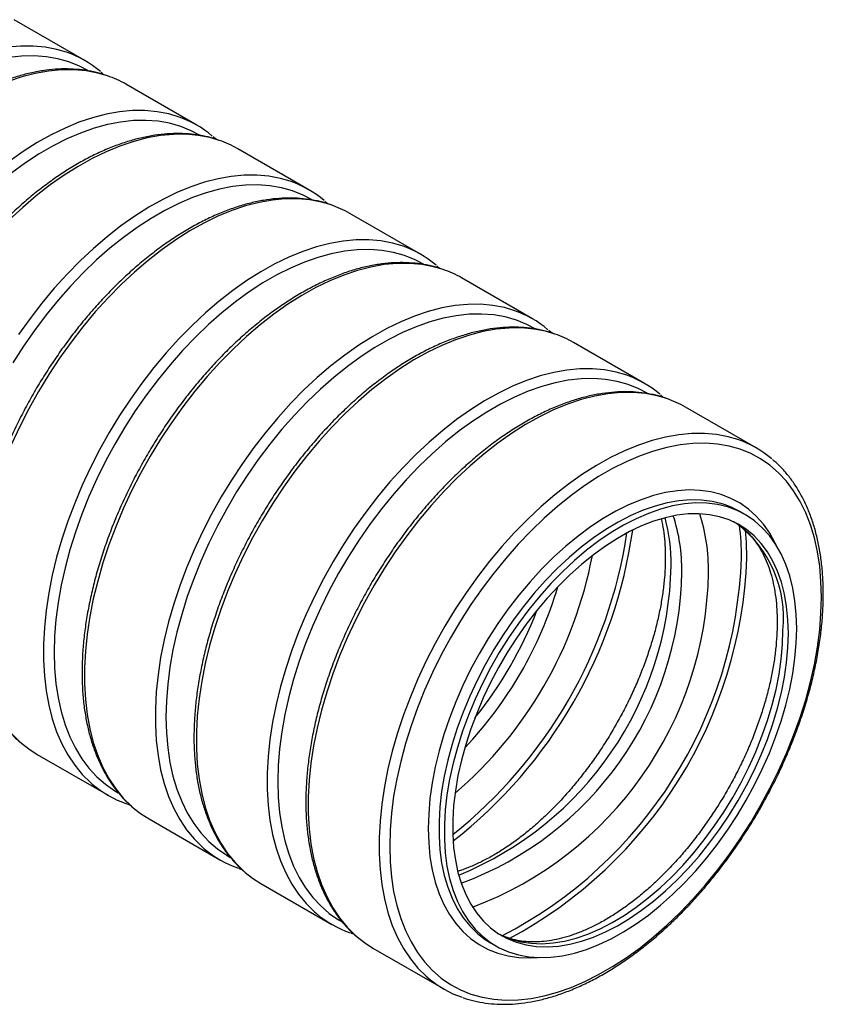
# Model space of a CAD drawing. Header units: millimetres. Extents: x 0 to 419, y 0 to 324.
# Tile 3 of 6: x 114 to 135, y 72 to 97. Entities that reach past the tile are written whole.
import ezdxf

# ---------------------------------------------------------------- set-up
doc = ezdxf.new("R2010")
doc.units = ezdxf.units.MM
doc.header["$LTSCALE"] = 0.5

msp = doc.modelspace()

# ---------------------------------------------------------------- linework, layer by layer
for p, q in [((116.091, 95.922), (114.3, 96.956)), ((116.573, 95.565), (116.501, 95.63)), ((118.919, 94.289), (117.128, 95.323)), ((119.401, 93.932), (119.33, 93.997)), ((121.748, 92.656), (119.956, 93.69)), ((122.23, 92.299), (122.158, 92.365)), ((124.576, 91.023), (122.785, 92.058)), ((125.058, 90.667), (124.987, 90.732)), ((127.405, 89.391), (125.613, 90.425)), ((127.886, 89.034), (127.815, 89.099)), ((130.233, 87.758), (128.442, 88.792)), ((130.715, 87.401), (130.643, 87.466)), ((133.061, 86.125), (131.27, 87.159)), ((132.78, 84.44), (132.644, 84.518)), ((114.885, 78.374), (116.677, 77.34)), ((117.714, 76.741), (119.505, 75.707)), ((120.542, 75.108), (122.334, 74.074)), ((123.371, 73.476), (125.162, 72.441)), ((126.345, 73.606), (126.48, 73.528))]:
    msp.add_line(p, q)
at = {"flags": 128}
for points in [[(115.623, 96.134), (115.382, 96.205), (115.087, 96.261), (114.78, 96.289), (114.462, 96.287), (114.135, 96.257)], [(116.162, 95.67), (115.951, 95.781), (115.685, 95.89), (115.404, 95.969), (115.111, 96.02), (114.806, 96.043), (114.491, 96.036), (114.167, 96)], [(116.66, 95.536), (116.419, 95.606), (116.124, 95.663), (115.817, 95.69), (115.499, 95.689), (115.172, 95.658), (114.837, 95.599), (114.495, 95.51), (114.148, 95.394)], [(118.451, 94.502), (118.21, 94.572), (117.915, 94.629), (117.608, 94.656), (117.29, 94.655), (116.963, 94.624), (116.628, 94.564), (116.287, 94.476), (115.94, 94.36), (115.589, 94.216), (115.236, 94.044), (114.881, 93.846), (114.527, 93.622), (114.175, 93.373)], [(118.991, 94.037), (118.779, 94.149), (118.513, 94.257), (118.233, 94.337), (117.94, 94.388), (117.635, 94.41), (117.32, 94.403), (116.995, 94.368), (116.663, 94.303), (116.325, 94.21), (115.982, 94.089), (115.635, 93.941), (115.286, 93.765), (114.936, 93.563), (114.587, 93.336), (114.24, 93.084)], [(119.488, 93.903), (119.247, 93.974), (118.952, 94.03), (118.645, 94.057), (118.327, 94.056), (118, 94.025), (117.665, 93.966), (117.324, 93.878), (116.977, 93.761), (116.626, 93.617), (116.273, 93.445), (115.918, 93.247), (115.564, 93.023), (115.212, 92.775), (114.863, 92.502), (114.518, 92.207), (114.18, 91.89)], [(121.28, 92.869), (121.038, 92.94), (120.743, 92.996), (120.436, 93.023), (120.119, 93.022), (119.792, 92.991), (119.457, 92.932), (119.115, 92.843), (118.768, 92.727), (118.417, 92.583), (118.064, 92.411), (117.71, 92.213), (117.355, 91.989), (117.003, 91.74), (116.654, 91.468), (116.31, 91.172), (115.971, 90.856), (115.64, 90.518), (115.318, 90.162), (115.005, 89.788), (114.704, 89.399), (114.415, 88.995)], [(121.819, 92.404), (121.608, 92.516), (121.341, 92.624), (121.061, 92.704), (120.768, 92.755), (120.463, 92.777), (120.148, 92.77), (119.824, 92.735), (119.492, 92.671), (119.153, 92.578), (118.81, 92.457), (118.463, 92.308), (118.114, 92.132), (117.764, 91.93), (117.415, 91.703), (117.068, 91.451), (116.725, 91.176), (116.386, 90.878), (116.054, 90.559), (115.73, 90.22), (115.415, 89.863), (115.11, 89.489), (114.817, 89.099), (114.537, 88.696), (114.27, 88.28)], [(122.317, 92.27), (122.075, 92.341), (121.78, 92.397), (121.473, 92.425), (121.156, 92.423), (120.829, 92.393), (120.494, 92.333), (120.152, 92.245), (119.805, 92.128), (119.454, 91.984), (119.101, 91.813), (118.746, 91.614), (118.392, 91.391), (118.04, 91.142), (117.691, 90.869), (117.347, 90.574), (117.008, 90.257), (116.677, 89.92), (116.354, 89.563), (116.042, 89.19), (115.741, 88.8), (115.452, 88.396), (115.177, 87.979), (114.917, 87.551), (114.672, 87.114), (114.444, 86.668), (114.234, 86.217)], [(124.108, 91.236), (123.867, 91.307), (123.572, 91.363), (123.265, 91.391), (122.947, 91.389), (122.62, 91.358), (122.285, 91.299), (121.944, 91.211), (121.597, 91.094), (121.246, 90.95), (120.892, 90.778), (120.538, 90.58), (120.184, 90.356), (119.832, 90.108), (119.482, 89.835), (119.138, 89.54), (118.799, 89.223), (118.468, 88.885), (118.146, 88.529), (117.833, 88.156), (117.532, 87.766), (117.244, 87.362), (116.968, 86.945), (116.708, 86.517), (116.463, 86.079), (116.236, 85.634), (116.025, 85.183), (115.834, 84.728), (115.661, 84.271), (115.509, 83.814), (115.377, 83.358), (115.267, 82.905), (115.178, 82.457), (115.111, 82.016), (115.066, 81.585), (115.043, 81.163), (115.043, 80.754), (115.066, 80.358), (115.111, 79.978), (115.178, 79.615), (115.267, 79.27), (115.377, 78.945), (115.509, 78.641), (115.661, 78.359), (115.834, 78.101), (116.025, 77.867), (116.236, 77.659), (116.278, 77.622)], [(124.647, 90.771), (124.436, 90.883), (124.17, 90.991), (123.889, 91.071), (123.596, 91.122), (123.292, 91.144), (122.976, 91.138), (122.652, 91.102), (122.32, 91.038), (121.982, 90.945), (121.638, 90.824), (121.291, 90.675), (120.942, 90.5), (120.593, 90.298), (120.243, 90.07), (119.896, 89.818), (119.553, 89.543), (119.215, 89.245), (118.883, 88.926), (118.558, 88.587), (118.243, 88.23), (117.939, 87.856), (117.645, 87.466), (117.365, 87.063), (117.099, 86.647), (116.847, 86.221), (116.612, 85.786), (116.394, 85.345), (116.194, 84.898), (116.013, 84.448), (115.851, 83.996), (115.709, 83.545), (115.588, 83.096), (115.489, 82.651), (115.411, 82.213), (115.355, 81.782), (115.322, 81.36), (115.31, 80.95), (115.322, 80.553), (115.355, 80.17), (115.411, 79.803), (115.489, 79.455), (115.588, 79.125), (115.709, 78.815), (115.851, 78.528), (116.013, 78.263), (116.194, 78.022), (116.394, 77.807), (116.612, 77.617), (116.847, 77.453), (116.934, 77.402)], [(125.145, 90.637), (124.904, 90.708), (124.609, 90.764), (124.302, 90.792), (123.984, 90.79), (123.657, 90.76), (123.322, 90.7), (122.98, 90.612), (122.633, 90.496), (122.283, 90.351), (121.929, 90.18), (121.575, 89.982), (121.221, 89.758), (120.868, 89.509), (120.519, 89.236), (120.175, 88.941), (119.836, 88.624), (119.505, 88.287), (119.183, 87.931), (118.87, 87.557), (118.569, 87.167), (118.28, 86.763), (118.005, 86.346), (117.745, 85.918), (117.5, 85.481), (117.272, 85.036), (117.062, 84.585), (116.871, 84.13), (116.698, 83.673), (116.546, 83.215), (116.414, 82.759), (116.304, 82.306), (116.215, 81.859), (116.147, 81.418), (116.103, 80.986), (116.08, 80.564), (116.08, 80.155), (116.103, 79.76), (116.147, 79.379), (116.215, 79.016), (116.304, 78.671), (116.414, 78.346), (116.546, 78.042), (116.698, 77.761), (116.871, 77.503), (117.062, 77.269), (117.272, 77.061), (117.315, 77.023)], [(126.936, 89.603), (126.695, 89.674), (126.4, 89.73), (126.093, 89.758), (125.775, 89.756), (125.449, 89.726), (125.114, 89.666), (124.772, 89.578), (124.425, 89.461), (124.074, 89.317), (123.721, 89.146), (123.366, 88.947), (123.012, 88.724), (122.66, 88.475), (122.311, 88.202), (121.966, 87.907), (121.628, 87.59), (121.297, 87.253), (120.974, 86.897), (120.662, 86.523), (120.361, 86.133), (120.072, 85.729), (119.797, 85.312), (119.536, 84.884), (119.292, 84.447), (119.064, 84.001), (118.854, 83.551), (118.662, 83.096), (118.49, 82.638), (118.337, 82.181), (118.206, 81.725), (118.095, 81.272), (118.006, 80.824), (117.939, 80.384), (117.894, 79.952), (117.872, 79.53), (117.872, 79.121), (117.894, 78.725), (117.939, 78.345), (118.006, 77.982), (118.095, 77.637), (118.206, 77.312), (118.337, 77.008), (118.49, 76.727), (118.662, 76.468), (118.854, 76.235), (119.064, 76.026), (119.107, 75.989)], [(127.476, 89.139), (127.265, 89.25), (126.998, 89.358), (126.718, 89.438), (126.425, 89.489), (126.12, 89.512), (125.805, 89.505), (125.48, 89.469), (125.148, 89.405), (124.81, 89.312), (124.467, 89.191), (124.12, 89.042), (123.771, 88.867), (123.421, 88.665), (123.072, 88.437), (122.725, 88.186), (122.381, 87.91), (122.043, 87.612), (121.711, 87.293), (121.387, 86.955), (121.072, 86.597), (120.767, 86.223), (120.474, 85.834), (120.193, 85.43), (119.927, 85.014), (119.676, 84.588), (119.441, 84.154), (119.222, 83.712), (119.022, 83.265), (118.841, 82.815), (118.679, 82.363), (118.538, 81.912), (118.417, 81.463), (118.317, 81.019), (118.239, 80.58), (118.184, 80.149), (118.15, 79.727), (118.139, 79.317), (118.15, 78.92), (118.184, 78.537), (118.239, 78.171), (118.317, 77.822), (118.417, 77.492), (118.538, 77.183), (118.679, 76.895), (118.841, 76.63), (119.022, 76.39), (119.222, 76.174), (119.441, 75.984), (119.676, 75.821), (119.762, 75.77)], [(127.973, 89.005), (127.732, 89.075), (127.437, 89.132), (127.13, 89.159), (126.812, 89.158), (126.485, 89.127), (126.15, 89.067), (125.809, 88.979), (125.462, 88.863), (125.111, 88.719), (124.758, 88.547), (124.403, 88.349), (124.049, 88.125), (123.697, 87.876), (123.348, 87.604), (123.003, 87.308), (122.665, 86.991), (122.334, 86.654), (122.011, 86.298), (121.699, 85.924), (121.398, 85.535), (121.109, 85.13), (120.834, 84.713), (120.573, 84.285), (120.329, 83.848), (120.101, 83.403), (119.891, 82.952), (119.699, 82.497), (119.527, 82.04), (119.374, 81.582), (119.243, 81.126), (119.132, 80.673), (119.043, 80.226), (118.976, 79.785), (118.931, 79.353), (118.908, 78.932), (118.908, 78.522), (118.931, 78.127), (118.976, 77.747), (119.043, 77.383), (119.132, 77.039), (119.243, 76.714), (119.374, 76.41), (119.527, 76.128), (119.699, 75.87), (119.891, 75.636), (120.101, 75.428), (120.144, 75.39)], [(129.765, 87.97), (129.524, 88.041), (129.228, 88.098), (128.921, 88.125), (128.604, 88.123), (128.277, 88.093), (127.942, 88.033), (127.6, 87.945), (127.253, 87.829), (126.902, 87.684), (126.549, 87.513), (126.195, 87.315), (125.841, 87.091), (125.488, 86.842), (125.139, 86.569), (124.795, 86.274), (124.456, 85.957), (124.125, 85.62), (123.803, 85.264), (123.49, 84.89), (123.189, 84.5), (122.9, 84.096), (122.625, 83.679), (122.365, 83.251), (122.12, 82.814), (121.892, 82.369), (121.682, 81.918), (121.49, 81.463), (121.318, 81.006), (121.166, 80.548), (121.034, 80.092), (120.923, 79.639), (120.834, 79.192), (120.767, 78.751), (120.722, 78.319), (120.7, 77.898), (120.7, 77.488), (120.722, 77.093), (120.767, 76.713), (120.834, 76.349), (120.923, 76.004), (121.034, 75.679), (121.166, 75.375), (121.318, 75.094), (121.49, 74.836), (121.682, 74.602), (121.892, 74.394), (121.935, 74.356)], [(130.304, 87.506), (130.093, 87.618), (129.827, 87.726), (129.546, 87.805), (129.253, 87.857), (128.948, 87.879), (128.633, 87.872), (128.309, 87.837), (127.977, 87.772), (127.638, 87.679), (127.295, 87.558), (126.948, 87.41), (126.599, 87.234), (126.249, 87.032), (125.9, 86.805), (125.553, 86.553), (125.21, 86.277), (124.871, 85.979), (124.539, 85.661), (124.215, 85.322), (123.9, 84.965), (123.595, 84.59), (123.302, 84.201), (123.022, 83.797), (122.755, 83.382), (122.504, 82.956), (122.269, 82.521), (122.051, 82.079), (121.851, 81.632), (121.669, 81.182), (121.508, 80.731), (121.366, 80.279), (121.245, 79.831), (121.146, 79.386), (121.068, 78.947), (121.012, 78.516), (120.978, 78.095), (120.967, 77.684), (120.978, 77.287), (121.012, 76.904), (121.068, 76.538), (121.146, 76.189), (121.245, 75.859), (121.366, 75.55), (121.508, 75.262), (121.669, 74.997), (121.851, 74.757), (122.051, 74.541), (122.269, 74.351), (122.504, 74.188), (122.591, 74.137)], [(130.802, 87.372), (130.56, 87.443), (130.265, 87.499), (129.958, 87.526), (129.641, 87.525), (129.314, 87.494), (128.979, 87.435), (128.637, 87.347), (128.29, 87.23), (127.939, 87.086), (127.586, 86.914), (127.232, 86.716), (126.877, 86.492), (126.525, 86.243), (126.176, 85.971), (125.832, 85.676), (125.493, 85.359), (125.162, 85.021), (124.84, 84.665), (124.527, 84.291), (124.226, 83.902), (123.937, 83.498), (123.662, 83.081), (123.402, 82.653), (123.157, 82.215), (122.929, 81.77), (122.719, 81.319), (122.527, 80.864), (122.355, 80.407), (122.203, 79.949), (122.071, 79.493), (121.96, 79.041), (121.871, 78.593), (121.804, 78.152), (121.759, 77.72), (121.737, 77.299), (121.737, 76.89), (121.759, 76.494), (121.804, 76.114), (121.871, 75.751), (121.96, 75.406), (122.071, 75.081), (122.203, 74.777), (122.355, 74.495), (122.527, 74.237), (122.719, 74.003), (122.929, 73.795), (122.972, 73.758)], [(132.593, 86.338), (132.352, 86.408), (132.057, 86.465), (131.75, 86.492), (131.432, 86.491), (131.105, 86.46), (130.77, 86.401), (130.429, 86.312), (130.082, 86.196), (129.731, 86.052), (129.377, 85.88), (129.023, 85.682), (128.669, 85.458), (128.317, 85.209), (127.968, 84.937), (127.623, 84.641), (127.285, 84.324), (126.953, 83.987), (126.631, 83.631), (126.319, 83.257), (126.017, 82.868), (125.729, 82.463), (125.453, 82.047), (125.193, 81.618), (124.948, 81.181), (124.721, 80.736), (124.51, 80.285), (124.319, 79.83), (124.146, 79.373), (123.994, 78.915), (123.862, 78.459), (123.752, 78.006), (123.663, 77.559), (123.596, 77.118), (123.551, 76.686), (123.528, 76.265), (123.528, 75.855), (123.551, 75.46), (123.596, 75.08), (123.663, 74.717), (123.752, 74.372), (123.862, 74.047), (123.994, 73.743), (124.146, 73.461), (124.319, 73.203), (124.51, 72.969), (124.721, 72.761), (124.764, 72.723)], [(134.71, 82.352), (134.698, 82.749), (134.665, 83.132), (134.609, 83.499), (134.531, 83.848), (134.432, 84.177), (134.311, 84.487), (134.169, 84.774), (134.007, 85.039), (133.826, 85.28), (133.626, 85.496), (133.408, 85.686), (133.173, 85.849), (132.921, 85.985), (132.655, 86.093), (132.375, 86.173), (132.081, 86.224), (131.777, 86.246), (131.461, 86.239), (131.137, 86.204), (130.805, 86.139), (130.467, 86.047), (130.123, 85.926), (129.777, 85.777), (129.427, 85.601), (129.078, 85.399), (128.729, 85.172), (128.382, 84.92), (128.038, 84.645), (127.7, 84.347), (127.368, 84.028), (127.044, 83.689), (126.728, 83.332), (126.424, 82.958), (126.13, 82.568), (125.85, 82.165), (125.584, 81.749), (125.332, 81.323), (125.097, 80.888), (124.879, 80.446), (124.679, 79.999), (124.498, 79.549), (124.336, 79.098), (124.194, 78.647), (124.073, 78.198), (123.974, 77.753), (123.896, 77.314), (123.84, 76.883), (123.807, 76.462), (123.795, 76.052), (123.807, 75.654), (123.84, 75.272), (123.896, 74.905), (123.974, 74.556), (124.073, 74.226), (124.194, 73.917), (124.336, 73.629), (124.498, 73.365), (124.679, 73.124), (124.879, 72.908), (125.097, 72.718), (125.332, 72.555), (125.584, 72.419), (125.85, 72.311), (126.13, 72.231), (126.424, 72.18), (126.728, 72.158), (127.044, 72.164), (127.368, 72.2), (127.7, 72.264), (128.038, 72.357), (128.382, 72.478), (128.729, 72.627), (129.078, 72.803), (129.427, 73.005), (129.777, 73.232), (130.123, 73.484), (130.467, 73.759), (130.805, 74.057), (131.137, 74.376), (131.461, 74.715), (131.777, 75.072), (132.081, 75.446), (132.375, 75.836), (132.655, 76.239), (132.921, 76.655), (133.173, 77.081), (133.408, 77.516), (133.626, 77.958), (133.826, 78.404), (134.007, 78.855), (134.169, 79.306), (134.311, 79.757), (134.432, 80.206), (134.531, 80.651), (134.609, 81.089), (134.665, 81.521), (134.698, 81.942), (134.71, 82.352)], [(133.561, 83.674), (133.541, 83.714), (133.401, 83.965), (133.241, 84.193), (133.062, 84.396), (132.865, 84.573), (132.651, 84.724), (132.421, 84.848), (132.176, 84.944), (131.917, 85.012), (131.646, 85.051), (131.363, 85.061), (131.071, 85.043), (130.77, 84.995), (130.463, 84.92), (130.15, 84.816), (129.833, 84.684), (129.514, 84.526), (129.194, 84.341), (128.875, 84.131), (128.558, 83.897), (128.245, 83.639), (127.937, 83.36), (127.636, 83.06), (127.344, 82.741), (127.062, 82.405), (126.79, 82.052), (126.532, 81.686), (126.286, 81.307), (126.056, 80.917), (125.842, 80.519), (125.645, 80.114), (125.466, 79.704), (125.306, 79.292), (125.166, 78.879), (125.046, 78.467), (124.947, 78.059), (124.87, 77.656), (124.814, 77.26), (124.781, 76.873), (124.77, 76.497), (124.781, 76.135), (124.814, 75.786), (124.87, 75.455), (124.947, 75.141), (125.046, 74.846), (125.166, 74.573), (125.306, 74.322), (125.466, 74.094), (125.645, 73.891), (125.842, 73.714), (126.056, 73.563), (126.286, 73.439), (126.532, 73.343), (126.79, 73.275), (127.062, 73.236), (127.344, 73.226), (127.534, 73.235)], [(132.302, 84.677), (132.201, 84.711), (131.945, 84.773), (131.676, 84.807), (131.397, 84.812), (131.108, 84.789), (130.811, 84.737), (130.508, 84.656), (130.199, 84.548), (129.887, 84.413), (129.573, 84.251), (129.259, 84.063), (128.946, 83.85), (128.635, 83.614), (128.329, 83.354), (128.029, 83.074), (127.735, 82.773), (127.451, 82.454), (127.177, 82.118), (126.914, 81.766), (126.665, 81.401), (126.429, 81.025), (126.209, 80.639), (126.005, 80.245), (125.818, 79.845), (125.65, 79.441), (125.501, 79.035), (125.371, 78.63), (125.263, 78.226), (125.175, 77.827), (125.109, 77.434), (125.065, 77.049), (125.043, 76.674), (125.043, 76.311), (125.065, 75.961), (125.109, 75.627), (125.175, 75.31), (125.263, 75.012), (125.371, 74.734), (125.501, 74.478), (125.65, 74.244), (125.818, 74.035), (126.005, 73.85), (126.012, 73.844)], [(134.085, 81.556), (134.074, 81.912), (134.04, 82.254), (133.985, 82.58), (133.908, 82.887), (133.81, 83.175), (133.691, 83.443), (133.552, 83.688), (133.393, 83.91), (133.215, 84.107), (133.02, 84.278), (132.808, 84.424), (132.58, 84.542), (132.337, 84.632), (132.08, 84.695), (131.812, 84.728), (131.532, 84.734), (131.244, 84.71), (130.947, 84.658), (130.643, 84.578), (130.335, 84.47), (130.023, 84.335), (129.709, 84.173), (129.394, 83.985), (129.081, 83.772), (128.771, 83.535), (128.464, 83.276), (128.164, 82.995), (127.871, 82.695), (127.587, 82.375), (127.313, 82.039), (127.05, 81.688), (126.8, 81.323), (126.565, 80.947), (126.344, 80.561), (126.14, 80.167), (125.954, 79.767), (125.785, 79.363), (125.636, 78.957), (125.507, 78.551), (125.398, 78.148), (125.311, 77.749), (125.244, 77.355), (125.2, 76.97), (125.178, 76.595), (125.178, 76.232), (125.2, 75.883), (125.244, 75.549), (125.311, 75.232), (125.398, 74.934), (125.507, 74.656), (125.636, 74.4), (125.785, 74.166), (125.954, 73.957), (126.14, 73.772), (126.344, 73.614), (126.565, 73.482), (126.8, 73.377), (127.05, 73.301), (127.313, 73.253), (127.587, 73.233), (127.871, 73.242), (128.164, 73.28), (128.464, 73.346), (128.771, 73.44), (129.081, 73.562), (129.394, 73.711), (129.709, 73.886), (130.023, 74.086), (130.335, 74.311), (130.643, 74.559), (130.947, 74.83), (131.244, 75.121), (131.532, 75.431), (131.812, 75.759), (132.08, 76.102), (132.337, 76.461), (132.58, 76.832), (132.808, 77.213), (133.02, 77.604), (133.215, 78.001), (133.393, 78.403), (133.552, 78.808), (133.691, 79.214), (133.81, 79.619), (133.908, 80.02), (133.985, 80.417), (134.04, 80.806), (134.074, 81.186), (134.085, 81.556)], [(132.644, 84.518), (132.444, 84.62), (132.302, 84.677)], [(133.873, 81.433), (133.862, 81.78), (133.829, 82.113), (133.774, 82.429), (133.697, 82.727), (133.599, 83.006), (133.481, 83.264), (133.342, 83.499), (133.184, 83.711), (133.008, 83.899), (132.814, 84.06), (132.603, 84.196), (132.377, 84.304), (132.136, 84.384), (131.883, 84.436), (131.617, 84.46), (131.342, 84.455), (131.057, 84.422), (130.765, 84.36), (130.467, 84.27), (130.165, 84.153), (129.86, 84.009), (129.553, 83.838), (129.248, 83.642), (128.944, 83.422), (128.643, 83.179), (128.348, 82.914), (128.06, 82.629), (127.779, 82.324), (127.509, 82.002), (127.249, 81.665), (127.002, 81.313), (126.768, 80.949), (126.55, 80.575), (126.347, 80.193), (126.162, 79.804), (125.995, 79.411), (125.846, 79.016), (125.718, 78.621), (125.61, 78.227), (125.522, 77.838), (125.456, 77.454), (125.412, 77.079), (125.39, 76.713), (125.39, 76.359), (125.412, 76.019), (125.456, 75.695), (125.522, 75.387), (125.61, 75.099), (125.718, 74.83), (125.846, 74.583), (125.995, 74.359), (126.162, 74.16), (126.347, 73.985), (126.55, 73.837), (126.768, 73.715), (127.002, 73.621), (127.249, 73.554), (127.509, 73.516), (127.779, 73.507), (128.06, 73.526), (128.348, 73.574), (128.643, 73.649), (128.944, 73.753), (129.248, 73.884), (129.553, 74.041), (129.86, 74.224), (130.165, 74.433), (130.467, 74.664), (130.765, 74.919), (131.057, 75.194), (131.342, 75.489), (131.617, 75.803), (131.883, 76.133), (132.136, 76.478), (132.377, 76.836), (132.603, 77.205), (132.814, 77.583), (133.008, 77.969), (133.184, 78.36), (133.342, 78.754), (133.481, 79.15), (133.599, 79.544), (133.697, 79.936), (133.774, 80.323), (133.829, 80.702), (133.862, 81.073), (133.873, 81.433)], [(132.824, 83.345), (132.813, 83.74), (132.787, 84.046)], [(126.563, 73.828), (126.633, 73.793), (126.866, 73.699), (127.114, 73.633), (127.373, 73.595), (127.644, 73.585), (127.924, 73.604), (128.213, 73.652), (128.508, 73.728), (128.808, 73.831), (129.112, 73.962), (129.418, 74.12), (129.724, 74.303), (130.029, 74.511), (130.332, 74.742), (130.63, 74.997), (130.922, 75.272), (131.206, 75.567), (131.482, 75.881), (131.747, 76.211), (132.001, 76.556), (132.241, 76.914), (132.467, 77.283), (132.678, 77.661), (132.872, 78.047), (133.049, 78.438), (133.206, 78.832), (133.345, 79.228), (133.464, 79.623), (133.561, 80.014), (133.638, 80.401), (133.693, 80.781), (133.726, 81.152), (133.737, 81.511)], [(114.234, 78.902), (114.444, 78.693), (114.487, 78.656)], [(114.487, 78.656), (114.672, 78.511), (114.885, 78.374)], [(117.315, 77.023), (117.5, 76.879), (117.714, 76.741)], [(120.144, 75.39), (120.329, 75.246), (120.542, 75.108)], [(122.972, 73.758), (123.157, 73.613), (123.371, 73.476)], [(126.012, 73.844), (126.209, 73.692), (126.345, 73.606)]]:
    msp.add_lwpolyline(points, dxfattribs=at)
for centre, radius, start, end in [((114.762, 93.62), 2.658, 49.652, 71.1029), ((115.795, 93.011), 2.669, 60.0414, 71.0977), ((117.591, 91.987), 2.658, 49.652, 71.1029), ((118.624, 91.378), 2.669, 60.0414, 71.0977), ((120.419, 90.354), 2.658, 49.652, 71.1029), ((121.452, 89.745), 2.669, 60.0414, 71.0977), ((123.247, 88.721), 2.658, 49.652, 71.1029), ((124.28, 88.113), 2.669, 60.0414, 71.0977), ((126.076, 87.089), 2.658, 49.652, 71.1029), ((127.109, 86.48), 2.669, 60.0414, 71.0977), ((128.904, 85.456), 2.658, 49.652, 71.1029), ((129.937, 84.847), 2.669, 60.0414, 71.0977), ((131.732, 83.823), 2.658, 49.652, 71.1029), ((127.195, 83.044), 4.66, 359.1008, 17.6792), ((126.371, 83.19), 4.539, 359.4166, 14.9026), ((126.886, 83.06), 4.294, 359.0382, 18.2552), ((130.756, 81.825), 2.997, 353.9937, 52.9711), ((117.886, 85.763), 12.041, 308.5514, 351.454), ((117.935, 85.736), 12.122, 308.0051, 352.0003), ((126.427, 83.369), 6.262, 359.8124, 7.3304), ((118.617, 85.341), 10.482, 310.6603, 349.3451), ((121.484, 83.741), 11.211, 297.3362, 357.9912), ((121.437, 83.759), 11.395, 298.1685, 357.9164), ((122.289, 83.307), 8.622, 292.1539, 358.9213), ((122.667, 83.109), 8.514, 290.1717, 359.1836), ((122.634, 83.138), 9.223, 290.6859, 358.9633), ((118.396, 85.469), 10.062, 316.4976, 343.5078), ((117.963, 85.719), 10.248, 321.2075, 338.7979), ((118.003, 79.637), 2.653, 229.4466, 251.0739), ((120.832, 78.005), 2.653, 229.4466, 251.0739), ((123.66, 76.372), 2.653, 229.4466, 251.0739), ((126.488, 74.739), 2.653, 229.4466, 251.0739)]:
    msp.add_arc(centre, radius, start, end)
for points, knots in [([(116.635, 95.543), (116.597, 95.557), (116.471, 95.603), (116.243, 95.655), (115.954, 95.698), (115.655, 95.715), (115.347, 95.705), (115.031, 95.67), (114.708, 95.608), (114.38, 95.521), (114.047, 95.408), (113.711, 95.27), (113.374, 95.107), (113.036, 94.921), (112.698, 94.712), (112.363, 94.48), (112.031, 94.227), (111.703, 93.953), (111.381, 93.66), (111.065, 93.349), (110.756, 93.02), (110.457, 92.675), (110.167, 92.316), (109.887, 91.942), (109.62, 91.557), (109.365, 91.161), (109.123, 90.755), (108.896, 90.341), (108.685, 89.921), (108.489, 89.495), (108.309, 89.066), (108.147, 88.635), (108.003, 88.203), (107.877, 87.772), (107.77, 87.343), (107.682, 86.919), (107.614, 86.499), (107.566, 86.087), (107.538, 85.683), (107.53, 85.288), (107.543, 84.905), (107.576, 84.534), (107.63, 84.177), (107.704, 83.835), (107.798, 83.51), (107.912, 83.202), (108.046, 82.914), (108.198, 82.646), (108.368, 82.398), (108.557, 82.175), (108.706, 82.022), (108.796, 81.95), (108.812, 81.937)], [0, 0, 0, 0, 0.0087029, 0.0288434, 0.0490414, 0.0693127, 0.0896635, 0.1100909, 0.1305857, 0.151135, 0.1717249, 0.1923427, 0.2129773, 0.2336204, 0.2542648, 0.2749059, 0.2955415, 0.3161702, 0.3367915, 0.3574056, 0.3780129, 0.3986142, 0.4192101, 0.4398018, 0.4603902, 0.4809764, 0.5015614, 0.5221465, 0.5427323, 0.56332, 0.5839107, 0.6045053, 0.6251051, 0.6457111, 0.6663242, 0.6869455, 0.7075755, 0.7282149, 0.7488635, 0.7695209, 0.7901856, 0.810855, 0.8315234, 0.8521835, 0.8728257, 0.893438, 0.9140064, 0.9345159, 0.9549529, 0.9753082, 0.99558, 1, 1, 1, 1]), ([(119.464, 93.91), (119.425, 93.924), (119.299, 93.971), (119.071, 94.022), (118.783, 94.066), (118.483, 94.082), (118.175, 94.072), (117.859, 94.037), (117.536, 93.975), (117.208, 93.888), (116.875, 93.775), (116.54, 93.637), (116.202, 93.475), (115.864, 93.288), (115.527, 93.079), (115.192, 92.847), (114.859, 92.594), (114.531, 92.32), (114.209, 92.027), (113.893, 91.716), (113.585, 91.387), (113.285, 91.042), (112.995, 90.683), (112.716, 90.31), (112.448, 89.924), (112.193, 89.528), (111.952, 89.122), (111.725, 88.708), (111.513, 88.288), (111.317, 87.862), (111.138, 87.433), (110.975, 87.002), (110.831, 86.57), (110.705, 86.139), (110.598, 85.71), (110.511, 85.286), (110.443, 84.866), (110.394, 84.454), (110.366, 84.05), (110.359, 83.655), (110.372, 83.272), (110.405, 82.901), (110.458, 82.544), (110.532, 82.202), (110.627, 81.877), (110.741, 81.569), (110.874, 81.281), (111.026, 81.013), (111.196, 80.766), (111.385, 80.543), (111.534, 80.389), (111.624, 80.317), (111.64, 80.305)], [0, 0, 0, 0, 0.008703, 0.028843, 0.049041, 0.069313, 0.089664, 0.110091, 0.130586, 0.151135, 0.171725, 0.192343, 0.212977, 0.23362, 0.254265, 0.274906, 0.295541, 0.31617, 0.336792, 0.357406, 0.378013, 0.398614, 0.41921, 0.439802, 0.46039, 0.480976, 0.501561, 0.522146, 0.542732, 0.56332, 0.583911, 0.604505, 0.625105, 0.645711, 0.666324, 0.686945, 0.707576, 0.728215, 0.748864, 0.769521, 0.790186, 0.810855, 0.831523, 0.852183, 0.872826, 0.893438, 0.914006, 0.934516, 0.954953, 0.975308, 0.99558, 1, 1, 1, 1]), ([(122.292, 92.278), (122.254, 92.292), (122.127, 92.338), (121.9, 92.389), (121.611, 92.433), (121.312, 92.449), (121.004, 92.44), (120.688, 92.404), (120.365, 92.342), (120.036, 92.255), (119.704, 92.142), (119.368, 92.004), (119.03, 91.842), (118.692, 91.655), (118.355, 91.446), (118.02, 91.214), (117.688, 90.961), (117.36, 90.688), (117.037, 90.395), (116.721, 90.083), (116.413, 89.754), (116.113, 89.41), (115.823, 89.05), (115.544, 88.677), (115.277, 88.291), (115.022, 87.895), (114.78, 87.489), (114.553, 87.076), (114.341, 86.655), (114.145, 86.23), (113.966, 85.8), (113.804, 85.369), (113.66, 84.937), (113.534, 84.506), (113.427, 84.078), (113.339, 83.653), (113.271, 83.234), (113.223, 82.821), (113.195, 82.417), (113.187, 82.023), (113.2, 81.639), (113.233, 81.268), (113.287, 80.911), (113.361, 80.569), (113.455, 80.244), (113.569, 79.937), (113.702, 79.648), (113.855, 79.38), (114.025, 79.133), (114.214, 78.91), (114.362, 78.756), (114.452, 78.685), (114.469, 78.672)], [0, 0, 0, 0, 0.008703, 0.028843, 0.049041, 0.069313, 0.089664, 0.110091, 0.130586, 0.151135, 0.171725, 0.192343, 0.212977, 0.23362, 0.254265, 0.274906, 0.295541, 0.31617, 0.336792, 0.357406, 0.378013, 0.398614, 0.41921, 0.439802, 0.46039, 0.480976, 0.501561, 0.522146, 0.542732, 0.56332, 0.583911, 0.604505, 0.625105, 0.645711, 0.666324, 0.686945, 0.707576, 0.728215, 0.748864, 0.769521, 0.790186, 0.810855, 0.831523, 0.852183, 0.872826, 0.893438, 0.914006, 0.934516, 0.954953, 0.975308, 0.99558, 1, 1, 1, 1]), ([(125.12, 90.645), (125.082, 90.659), (124.956, 90.705), (124.728, 90.757), (124.44, 90.8), (124.14, 90.816), (123.832, 90.807), (123.516, 90.771), (123.193, 90.71), (122.865, 90.622), (122.532, 90.509), (122.196, 90.371), (121.859, 90.209), (121.521, 90.023), (121.184, 89.813), (120.848, 89.582), (120.516, 89.328), (120.188, 89.055), (119.866, 88.762), (119.55, 88.45), (119.241, 88.122), (118.942, 87.777), (118.652, 87.417), (118.372, 87.044), (118.105, 86.659), (117.85, 86.262), (117.609, 85.857), (117.381, 85.443), (117.17, 85.022), (116.974, 84.597), (116.794, 84.168), (116.632, 83.736), (116.488, 83.304), (116.362, 82.873), (116.255, 82.445), (116.167, 82.02), (116.099, 81.601), (116.051, 81.188), (116.023, 80.784), (116.015, 80.39), (116.028, 80.006), (116.061, 79.635), (116.115, 79.278), (116.189, 78.937), (116.283, 78.611), (116.397, 78.304), (116.531, 78.015), (116.683, 77.747), (116.853, 77.5), (117.042, 77.277), (117.191, 77.123), (117.281, 77.052), (117.297, 77.039)], [0, 0, 0, 0, 0.008703, 0.028843, 0.049041, 0.069313, 0.089664, 0.110091, 0.130586, 0.151135, 0.171725, 0.192343, 0.212977, 0.23362, 0.254265, 0.274906, 0.295541, 0.31617, 0.336792, 0.357406, 0.378013, 0.398614, 0.41921, 0.439802, 0.46039, 0.480976, 0.501561, 0.522146, 0.542732, 0.56332, 0.583911, 0.604505, 0.625105, 0.645711, 0.666324, 0.686945, 0.707576, 0.728215, 0.748864, 0.769521, 0.790186, 0.810855, 0.831523, 0.852183, 0.872826, 0.893438, 0.914006, 0.934516, 0.954953, 0.975308, 0.99558, 1, 1, 1, 1]), ([(127.949, 89.012), (127.911, 89.026), (127.784, 89.072), (127.557, 89.124), (127.268, 89.167), (126.969, 89.183), (126.66, 89.174), (126.344, 89.138), (126.021, 89.077), (125.693, 88.989), (125.36, 88.877), (125.025, 88.739), (124.687, 88.576), (124.349, 88.39), (124.012, 88.18), (123.677, 87.949), (123.344, 87.696), (123.017, 87.422), (122.694, 87.129), (122.378, 86.818), (122.07, 86.489), (121.77, 86.144), (121.48, 85.785), (121.201, 85.411), (120.933, 85.026), (120.678, 84.63), (120.437, 84.224), (120.21, 83.81), (119.998, 83.39), (119.802, 82.964), (119.623, 82.535), (119.461, 82.104), (119.316, 81.672), (119.191, 81.241), (119.084, 80.812), (118.996, 80.387), (118.928, 79.968), (118.88, 79.556), (118.852, 79.151), (118.844, 78.757), (118.857, 78.374), (118.89, 78.003), (118.943, 77.646), (119.017, 77.304), (119.112, 76.979), (119.226, 76.671), (119.359, 76.383), (119.511, 76.114), (119.682, 75.867), (119.871, 75.644), (120.019, 75.491), (120.109, 75.419), (120.125, 75.406)], [0, 0, 0, 0, 0.008703, 0.028843, 0.049041, 0.069313, 0.089664, 0.110091, 0.130586, 0.151135, 0.171725, 0.192343, 0.212977, 0.23362, 0.254265, 0.274906, 0.295541, 0.31617, 0.336792, 0.357406, 0.378013, 0.398614, 0.41921, 0.439802, 0.46039, 0.480976, 0.501561, 0.522146, 0.542732, 0.56332, 0.583911, 0.604505, 0.625105, 0.645711, 0.666324, 0.686945, 0.707576, 0.728215, 0.748864, 0.769521, 0.790186, 0.810855, 0.831523, 0.852183, 0.872826, 0.893438, 0.914006, 0.934516, 0.954953, 0.975308, 0.99558, 1, 1, 1, 1]), ([(130.777, 87.379), (130.739, 87.393), (130.612, 87.439), (130.385, 87.491), (130.096, 87.535), (129.797, 87.551), (129.489, 87.541), (129.173, 87.506), (128.85, 87.444), (128.521, 87.357), (128.189, 87.244), (127.853, 87.106), (127.516, 86.943), (127.178, 86.757), (126.84, 86.548), (126.505, 86.316), (126.173, 86.063), (125.845, 85.789), (125.522, 85.496), (125.206, 85.185), (124.898, 84.856), (124.598, 84.511), (124.308, 84.152), (124.029, 83.779), (123.762, 83.393), (123.507, 82.997), (123.265, 82.591), (123.038, 82.177), (122.826, 81.757), (122.63, 81.331), (122.451, 80.902), (122.289, 80.471), (122.145, 80.039), (122.019, 79.608), (121.912, 79.179), (121.824, 78.755), (121.756, 78.335), (121.708, 77.923), (121.68, 77.519), (121.672, 77.124), (121.685, 76.741), (121.718, 76.37), (121.772, 76.013), (121.846, 75.671), (121.94, 75.346), (122.054, 75.038), (122.187, 74.75), (122.34, 74.482), (122.51, 74.234), (122.699, 74.011), (122.847, 73.858), (122.938, 73.786), (122.954, 73.774)], [0, 0, 0, 0, 0.008703, 0.028843, 0.049041, 0.069313, 0.089664, 0.110091, 0.130586, 0.151135, 0.171725, 0.192343, 0.212977, 0.23362, 0.254265, 0.274906, 0.295541, 0.31617, 0.336792, 0.357406, 0.378013, 0.398614, 0.41921, 0.439802, 0.46039, 0.480976, 0.501561, 0.522146, 0.542732, 0.56332, 0.583911, 0.604505, 0.625105, 0.645711, 0.666324, 0.686945, 0.707576, 0.728215, 0.748864, 0.769521, 0.790186, 0.810855, 0.831523, 0.852183, 0.872826, 0.893438, 0.914006, 0.934516, 0.954953, 0.975308, 0.99558, 1, 1, 1, 1]), ([(134.756, 82.426), (134.756, 82.495), (134.754, 82.692), (134.736, 83.011), (134.694, 83.377), (134.633, 83.728), (134.55, 84.063), (134.448, 84.381), (134.326, 84.681), (134.185, 84.962), (134.026, 85.221), (133.848, 85.459), (133.664, 85.665), (133.532, 85.781), (133.472, 85.833)], [0, 0, 0, 0, 0.046621, 0.135049, 0.223505, 0.311945, 0.400335, 0.488628, 0.57677, 0.664698, 0.75235, 0.839672, 0.926637, 1, 1, 1, 1]), ([(130.665, 84.325), (130.683, 84.234), (130.719, 84.051), (130.75, 83.754), (130.761, 83.516), (130.763, 83.323), (130.76, 83.126), (130.744, 82.843), (130.706, 82.497), (130.649, 82.141), (130.574, 81.778), (130.48, 81.409), (130.367, 81.037), (130.237, 80.663), (130.09, 80.288), (129.926, 79.916), (129.747, 79.547), (129.552, 79.184), (129.343, 78.828), (129.122, 78.481), (128.888, 78.145), (128.644, 77.822), (128.39, 77.512), (128.128, 77.217), (127.859, 76.94), (127.585, 76.68), (127.307, 76.44), (127.027, 76.22), (126.745, 76.021), (126.464, 75.845), (126.185, 75.691), (125.91, 75.561), (125.69, 75.471), (125.565, 75.432), (125.527, 75.42)], [0, 0, 0, 0, 0.032445, 0.065411, 0.098345, 0.107653, 0.124877, 0.157817, 0.190798, 0.223821, 0.256891, 0.290006, 0.323164, 0.356359, 0.389587, 0.422841, 0.456114, 0.4894, 0.522692, 0.555983, 0.589264, 0.622527, 0.655767, 0.688975, 0.722146, 0.755274, 0.788352, 0.821376, 0.854344, 0.887258, 0.920121, 0.952946, 0.985756, 1, 1, 1, 1]), ([(132.482, 84.265), (132.483, 84.265), (132.549, 84.233), (132.667, 84.147), (132.835, 84.006), (132.986, 83.839), (133.122, 83.65), (133.24, 83.441), (133.342, 83.213), (133.427, 82.966), (133.495, 82.701), (133.546, 82.419), (133.579, 82.121), (133.59, 81.883), (133.591, 81.69), (133.588, 81.493), (133.572, 81.211), (133.534, 80.864), (133.478, 80.508), (133.402, 80.145), (133.308, 79.776), (133.196, 79.404), (133.066, 79.03), (132.919, 78.656), (132.755, 78.283), (132.575, 77.914), (132.38, 77.551), (132.172, 77.195), (131.95, 76.849), (131.717, 76.512), (131.472, 76.189), (131.219, 75.879), (130.957, 75.585), (130.688, 75.307), (130.414, 75.047), (130.136, 74.807), (129.855, 74.587), (129.573, 74.389), (129.292, 74.212), (129.014, 74.058), (128.738, 73.927), (128.468, 73.82), (128.205, 73.736), (127.949, 73.676), (127.702, 73.639), (127.464, 73.625), (127.236, 73.634), (127.019, 73.665), (126.812, 73.721), (126.665, 73.774), (126.591, 73.816), (126.578, 73.823)], [0, 0, 0, 0, 0.000313, 0.02396, 0.047639, 0.070976, 0.093821, 0.116186, 0.138166, 0.15987, 0.181392, 0.202804, 0.22416, 0.245495, 0.251525, 0.262683, 0.284022, 0.305388, 0.326781, 0.348204, 0.369657, 0.391137, 0.412641, 0.434167, 0.455709, 0.477264, 0.498828, 0.520395, 0.541961, 0.563521, 0.58507, 0.606603, 0.628116, 0.649605, 0.671065, 0.692493, 0.713887, 0.735245, 0.756566, 0.777856, 0.799121, 0.820375, 0.841635, 0.862929, 0.884303, 0.905819, 0.927561, 0.949625, 0.972116, 0.9951, 1, 1, 1, 1]), ([(125.651, 72.219), (125.655, 72.218), (125.745, 72.182), (125.934, 72.135), (126.217, 72.08), (126.513, 72.054), (126.818, 72.052), (127.131, 72.078), (127.451, 72.129), (127.777, 72.206), (128.108, 72.308), (128.443, 72.436), (128.78, 72.589), (129.118, 72.766), (129.456, 72.966), (129.792, 73.189), (130.125, 73.433), (130.455, 73.699), (130.78, 73.984), (131.099, 74.288), (131.41, 74.61), (131.714, 74.948), (132.008, 75.302), (132.291, 75.67), (132.564, 76.051), (132.824, 76.443), (133.071, 76.845), (133.304, 77.256), (133.522, 77.674), (133.724, 78.097), (133.91, 78.525), (134.08, 78.956), (134.231, 79.388), (134.364, 79.819), (134.479, 80.249), (134.575, 80.675), (134.651, 81.097), (134.707, 81.512), (134.743, 81.92), (134.755, 82.223), (134.756, 82.39), (134.756, 82.426)], [0, 0, 0, 0, 0.000983, 0.027216, 0.053512, 0.079896, 0.106382, 0.132971, 0.159653, 0.186414, 0.213234, 0.240098, 0.266989, 0.293895, 0.320806, 0.347715, 0.374617, 0.401512, 0.428396, 0.455272, 0.482138, 0.508995, 0.535846, 0.56269, 0.58953, 0.616366, 0.6432, 0.670033, 0.696867, 0.723703, 0.750542, 0.777386, 0.804236, 0.831093, 0.857959, 0.884836, 0.911723, 0.938623, 0.965534, 0.992458, 1, 1, 1, 1]), ([(117.166, 77.118), (117.169, 77.116), (117.189, 77.109), (117.21, 77.103), (117.227, 77.099)], [0, 0, 0, 0, 0.16679, 1, 1, 1, 1]), ([(119.995, 75.485), (119.998, 75.484), (120.017, 75.476), (120.038, 75.471), (120.056, 75.466)], [0, 0, 0, 0, 0.16679, 1, 1, 1, 1]), ([(122.823, 73.852), (122.826, 73.851), (122.846, 73.843), (122.867, 73.838), (122.884, 73.834)], [0, 0, 0, 0, 0.16679, 1, 1, 1, 1])]:
    msp.add_open_spline(points, degree=3, knots=knots)

doc.saveas('drawing.dxf')
